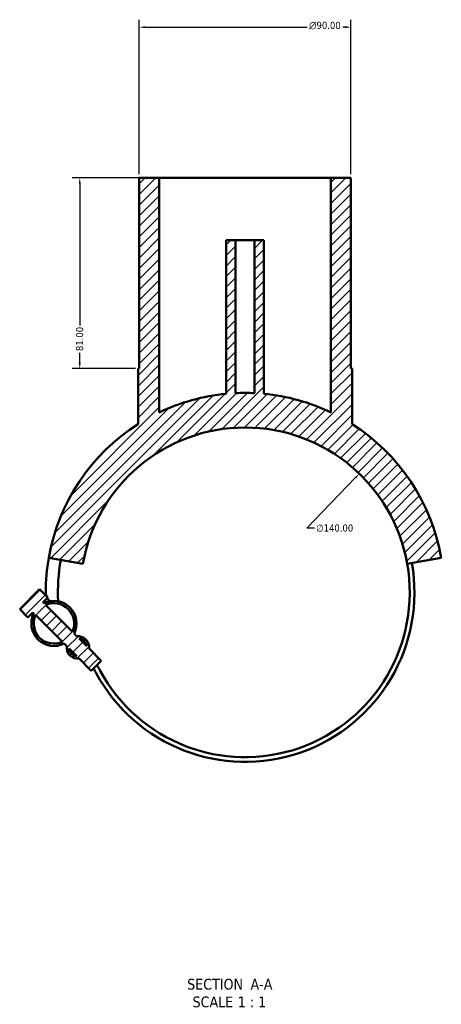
# Model space of a CAD drawing. Header units: millimetres. Extents: x -160 to 1307, y -278 to 850.
# Tile 6 of 6: x 1128 to 1307, y 40 to 458. Entities that reach past the tile are written whole.
import ezdxf

# ---------------------------------------------------------------- set-up
doc = ezdxf.new("R2010")
doc.units = ezdxf.units.MM
for name, color, linetype, lineweight in [('Dimension (ANSI)', 7, 'Continuous', 25), ('Hatch (ANSI)', 7, 'Continuous', 18), ('Symbol (ANSI)', 7, 'Continuous', 25), ('Visible (ANSI)', 7, 'Continuous', 50)]:
    doc.layers.add(name, color=color, linetype=linetype, lineweight=lineweight)
doc.styles.add('Label Text (ANSI)', font='tahoma.ttf')
doc.styles.add('Note Text (ANSI)', font='tahoma.ttf')
doc.dimstyles.new('Default - mm (ANSI)', dxfattribs={"dimtxt": 3.048, "dimasz": 2.5, "dimexe": 3.175, "dimexo": 1.6002, "dimgap": 0.8, "dimtad": 0, "dimtoh": 1, "dimrnd": 1e-08, "dimzin": 4, "dimdsep": 46, "dimtxsty": 'Note Text (ANSI)', "dimcen": 0.09, "dimdle": 10, "dimclrd": 256, "dimclre": 256, "dimclrt": 256, "dimadec": 1, "dimazin": 1, "dimtfac": 1, "dimtofl": 0, "dimtmove": 0, "dimatfit": 3, "dimfxl": 1, "dimtolj": 1, "dimtzin": 4, "dimlwd": -1, "dimlwe": -1, "dimarcsym": 0})

# ---------------------------------------------------------------- blocks, each defined once
blk = doc.blocks.new('*D7')
at = {"layer": 'Defpoints', "color": 0, "transparency": 16777216}
for p in [(1272.1, 265.21), (1174.91, 164.45)]:
    blk.add_point(p, dxfattribs=at)
at = {"layer": 'Dimension (ANSI)', "transparency": 16777216}
for p, q in [((1249.75, 242.04), (1270.37, 263.42)), ((1252.97, 242.04), (1249.75, 242.04))]:
    blk.add_line(p, q, dxfattribs=at)
blk.add_solid([(1270.07, 263.7), (1270.67, 263.13), (1272.1, 265.21)], dxfattribs=at)
at = {"layer": 'Dimension (ANSI)', "transparency": 16777216, "insert": (1253.77, 243.68), "char_height": 3.048, "attachment_point": 1, "style": 'Note Text (ANSI)'}
blk.add_mtext('\\A1;∅140.00', dxfattribs=at)
blk = doc.blocks.new('*D8')
at = {"layer": 'Defpoints', "color": 0, "transparency": 16777216}
for p in [(1268.51, 454.83), (1178.51, 390.83), (1268.51, 390.83)]:
    blk.add_point(p, dxfattribs=at)
at = {"layer": 'Dimension (ANSI)', "transparency": 16777216}
for p, q in [((1178.51, 392.43), (1178.51, 458.01)), ((1268.51, 392.43), (1268.51, 458.01)), ((1181.01, 454.83), (1249.92, 454.83)), ((1266.01, 454.83), (1265.06, 454.83))]:
    blk.add_line(p, q, dxfattribs=at)
for points in [[(1181.01, 455.25), (1181.01, 454.42), (1178.51, 454.83)], [(1266.01, 455.25), (1266.01, 454.42), (1268.51, 454.83)]]:
    blk.add_solid(points, dxfattribs=at)
at = {"layer": 'Dimension (ANSI)', "transparency": 16777216, "insert": (1250.72, 457.13), "char_height": 3.048, "attachment_point": 1, "style": 'Note Text (ANSI)'}
blk.add_mtext('\\A1;{\\fAIGDT|b0|i0;\\ln}\\fTahoma|b0|i0;90.00', dxfattribs=at)
blk = doc.blocks.new('*D9')
at = {"layer": 'Defpoints', "color": 0, "transparency": 16777216}
for p in [(1187.01, 390.83), (1153.23, 309.83), (1178.51, 309.83)]:
    blk.add_point(p, dxfattribs=at)
at = {"layer": 'Dimension (ANSI)', "transparency": 16777216}
for p, q in [((1185.41, 390.83), (1150.06, 390.83)), ((1153.23, 388.33), (1153.23, 328.18)), ((1153.23, 312.33), (1153.23, 316.48)), ((1176.91, 309.83), (1150.06, 309.83))]:
    blk.add_line(p, q, dxfattribs=at)
for points in [[(1152.82, 388.33), (1153.65, 388.33), (1153.23, 390.83)], [(1152.82, 312.33), (1153.65, 312.33), (1153.23, 309.83)]]:
    blk.add_solid(points, dxfattribs=at)
at = {"layer": 'Dimension (ANSI)', "transparency": 16777216, "insert": (1151.64, 317.28), "char_height": 3.048, "attachment_point": 1, "rotation": 90, "style": 'Note Text (ANSI)'}
blk.add_mtext('\\A1;81.00', dxfattribs=at)

msp = doc.modelspace()

# ---------------------------------------------------------------- hatches: boundary and pattern name
at = {"layer": 'Hatch (ANSI)'}
h = msp.add_hatch(dxfattribs=at)
h.set_pattern_fill('ANSI31', color=256, scale=25.4, style=0)
h.set_pattern_definition([(45, (0, 0), (-2.245064, 2.245064), [])])
edge = h.paths.add_edge_path()
edge.add_line((1151.92, 196.24), (1150.835, 197.325))
edge.add_ellipse((1142.266, 201.651), major_axis=(4.327, 8.57), ratio=1, start_angle=270, end_angle=413.58009)
edge.add_line((1137.939, 210.221), (1137.599, 210.561))
edge.add_line((1137.599, 210.561), (1139.72, 212.682))
edge.add_line((1139.72, 212.682), (1136.185, 216.218))
edge.add_line((1136.185, 216.218), (1127.699, 207.733))
edge.add_line((1127.699, 207.733), (1131.235, 204.197))
edge.add_line((1131.235, 204.197), (1133.356, 206.318))
edge.add_line((1133.356, 206.318), (1133.696, 205.978))
edge.add_ellipse((1142.266, 201.651), major_axis=(-4.327, -8.57), ratio=1, start_angle=270, end_angle=413.58009)
edge.add_line((1146.593, 193.082), (1147.677, 191.997))
edge.add_ellipse((1152.448, 191.469), major_axis=(-0.528, -4.771), ratio=1, start_angle=270, end_angle=372.63563)
edge.add_line((1152.976, 186.698), (1158.105, 181.57))
edge.add_line((1158.105, 181.57), (1162.348, 185.812))
edge.add_line((1162.348, 185.812), (1157.219, 190.941))
edge.add_ellipse((1152.448, 191.469), major_axis=(0.528, 4.771), ratio=1, start_angle=270, end_angle=372.63563)
edge = h.paths.add_edge_path(flags=0)
edge.add_line((1150.086, 198.074), (1138.688, 209.472))
edge.add_ellipse((1142.266, 201.651), major_axis=(7.82, 3.578), ratio=1, start_angle=310.83242, end_angle=450, ccw=False)
edge = h.paths.add_edge_path(flags=0)
edge.add_line((1134.445, 205.229), (1145.844, 193.831))
edge.add_ellipse((1142.266, 201.651), major_axis=(-7.82, -3.578), ratio=1, start_angle=310.83242, end_angle=450, ccw=False)
edge = h.paths.add_edge_path(flags=0)
edge.add_line((1156.219, 191.941), (1152.92, 195.24))
edge.add_ellipse((1152.448, 191.469), major_axis=(3.771, -0.472), ratio=1, start_angle=14.27271, end_angle=90, ccw=False)
edge = h.paths.add_edge_path(flags=0)
edge.add_line((1148.678, 190.997), (1151.976, 187.699))
edge.add_ellipse((1152.448, 191.469), major_axis=(-3.771, 0.472), ratio=1, start_angle=14.27271, end_angle=90, ccw=False)
edge = h.paths.add_edge_path()
edge.add_line((1268.506, 309.833), (1268.506, 390.833))
edge.add_line((1268.506, 390.833), (1260.006, 390.833))
edge.add_line((1260.006, 390.833), (1260.006, 291.265))
edge.add_ellipse((1223.506, 214.833), major_axis=(-76.432, 36.5), ratio=1, start_angle=270, end_angle=290.10704)
edge.add_line((1231.506, 299.154), (1231.506, 364.333))
edge.add_line((1231.506, 364.333), (1227.506, 364.333))
edge.add_line((1227.506, 364.333), (1227.506, 299.438))
edge.add_ellipse((1223.506, 214.833), major_axis=(-84.605, 4), ratio=1, start_angle=270, end_angle=275.41366)
edge.add_line((1219.506, 299.438), (1219.506, 364.333))
edge.add_line((1219.506, 364.333), (1215.506, 364.333))
edge.add_line((1215.506, 364.333), (1215.506, 299.154))
edge.add_ellipse((1223.506, 214.833), major_axis=(-84.321, -8), ratio=1, start_angle=270, end_angle=290.10704)
edge.add_line((1187.006, 291.265), (1187.006, 390.833))
edge.add_line((1187.006, 390.833), (1178.506, 390.833))
edge.add_line((1178.506, 390.833), (1178.506, 309.833))
edge.add_line((1178.506, 309.833), (1178.006, 309.833))
edge.add_line((1178.006, 309.833), (1178.006, 286.274))
edge.add_ellipse((1223.506, 214.833), major_axis=(-71.441, -45.5), ratio=1, start_angle=270, end_angle=317.50744)
edge.add_line((1140.092, 229.541), (1154.569, 226.988))
edge.add_ellipse((1223.506, 214.833), major_axis=(12.155, 68.937), ratio=1, start_angle=290, end_angle=450, ccw=False)
edge.add_line((1292.442, 226.988), (1306.919, 229.541))
edge.add_ellipse((1223.506, 214.833), major_axis=(-14.708, 83.413), ratio=1, start_angle=270, end_angle=317.50744)
edge.add_line((1269.006, 286.274), (1269.006, 309.833))
edge.add_line((1269.006, 309.833), (1268.506, 309.833))

# ---------------------------------------------------------------- linework, layer by layer
at = {"layer": 'Visible (ANSI)'}
for p, q in [((1187.006, 390.833), (1178.506, 390.833)), ((1178.506, 390.833), (1178.506, 309.833)), ((1187.006, 291.265), (1187.006, 390.833)), ((1187.006, 390.833), (1260.006, 390.833)), ((1268.506, 390.833), (1260.006, 390.833)), ((1260.006, 390.833), (1260.006, 291.265)), ((1268.506, 309.833), (1268.506, 390.833)), ((1219.506, 364.333), (1215.506, 364.333)), ((1215.506, 364.333), (1215.506, 299.154)), ((1219.506, 299.438), (1219.506, 364.333)), ((1219.506, 364.333), (1227.506, 364.333)), ((1231.506, 364.333), (1227.506, 364.333)), ((1227.506, 364.333), (1227.506, 299.438)), ((1231.506, 299.154), (1231.506, 364.333)), ((1178.506, 309.833), (1178.006, 309.833)), ((1178.006, 309.833), (1178.006, 286.274)), ((1269.006, 309.833), (1268.506, 309.833)), ((1269.006, 286.274), (1269.006, 309.833)), ((1140.092, 229.541), (1154.569, 226.988)), ((1292.442, 226.988), (1306.919, 229.541)), ((1136.185, 216.218), (1127.699, 207.733)), ((1139.72, 212.682), (1136.185, 216.218)), ((1137.599, 210.561), (1139.72, 212.682)), ((1137.939, 210.221), (1137.599, 210.561)), ((1150.086, 198.074), (1138.688, 209.472)), ((1131.235, 204.197), (1127.699, 207.733)), ((1131.235, 204.197), (1133.356, 206.318)), ((1133.356, 206.318), (1133.696, 205.978)), ((1134.445, 205.229), (1145.844, 193.831)), ((1151.92, 196.24), (1150.835, 197.325)), ((1146.593, 193.082), (1147.677, 191.997)), ((1156.219, 191.941), (1152.92, 195.24)), ((1148.678, 190.997), (1151.976, 187.699)), ((1162.348, 185.812), (1157.219, 190.941)), ((1152.976, 186.698), (1158.105, 181.57)), ((1158.105, 181.57), (1162.348, 185.812))]:
    msp.add_line(p, q, dxfattribs=at)
for centre, radius, start, end in [((1223.506, 214.833), 84.7, 95.41972, 115.52677), ((1223.506, 214.833), 84.7, 87.29317, 92.70683), ((1223.506, 214.833), 84.7, 64.47323, 84.58028), ((1223.506, 214.833), 84.7, 122.49256, 170), ((1223.506, 214.833), 70, 10, 170), ((1223.506, 214.833), 84.7, 10, 57.50744), ((1223.506, 214.833), 84.7, 170, 180), ((1223.506, 214.833), 79.555, 170, 182.69935), ((1223.506, 214.833), 72, 208.40375, 10), ((1223.506, 214.833), 70, 208.40375, 10), ((1143.439, 214.833), 4.634, 180, 198.60292), ((1142.266, 201.651), 9.6, 333.20996, 116.79004), ((1142.266, 201.651), 8.6, 335.41621, 114.58379), ((1143.439, 214.833), 4.634, 211.15176, 233.29844), ((1142.266, 201.651), 9.6, 153.20996, 296.79004), ((1142.266, 201.651), 8.6, 155.41621, 294.58379), ((1152.448, 191.469), 4.8, 353.68219, 96.31781), ((1152.448, 191.469), 3.8, 7.13635, 82.86365), ((1152.448, 191.469), 4.8, 173.68219, 276.31781), ((1152.448, 191.469), 3.8, 187.13635, 262.86365), ((1134.105, 166.486), 29.636, 28.40375, 32.71596), ((1134.105, 166.486), 31.636, 28.40375, 33.50351)]:
    msp.add_arc(centre, radius, start, end, dxfattribs=at)

# ---------------------------------------------------------------- texts
at = {"layer": 'Symbol (ANSI)', "char_height": 4.572, "attachment_point": 7, "style": 'Label Text (ANSI)'}
for s, insert in [('SECTION', (1198.886, 46.068)), (' A-A', (1224.121, 46.165)), ('SCALE', (1201.206, 38.555)), (' 1 : 1', (1218.674, 38.637))]:
    msp.add_mtext(s, dxfattribs=dict(at, insert=insert))

# ---------------------------------------------------------------- dimensions: what is measured, and where the dimension line sits
at = {"layer": 'Dimension (ANSI)'}
dim = msp.add_linear_dim(base=(1268.506, 454.833), p1=(1178.506, 390.833), p2=(1268.506, 390.833), angle=180, text='{\\fAIGDT|b0|i0;\\ln}\\fTahoma|b0|i0;<>', dimstyle='Default - mm (ANSI)', override={"dimgap": 0.8, "dimtoh": 0, "dimdec": 2, "dimtol": 0, "dimlim": 0, "dimtp": 0, "dimtm": 0, "dimtdec": 2, "dimatfit": 1}, dxfattribs=at)
dim.commit()
dim.dimension.update_dxf_attribs({"geometry": '*D8', "text_midpoint": (1257.489, 454.833), "dimtype": 160})
dim = msp.add_linear_dim(base=(1153.234, 309.833), p1=(1187.006, 390.833), p2=(1178.506, 309.833), angle=90, dimstyle='Default - mm (ANSI)', override={"dimgap": 0.8, "dimtoh": 0, "dimdec": 2, "dimtol": 0, "dimlim": 0, "dimtp": 0, "dimtm": 0, "dimtdec": 2, "dimatfit": 1}, dxfattribs=at)
dim.commit()
dim.dimension.update_dxf_attribs({"geometry": '*D9', "text_midpoint": (1153.234, 322.333), "dimtype": 160})
dim = msp.add_diameter_dim_2p(p1=(1174.909, 164.451), p2=(1272.103, 265.215), dimstyle='Default - mm (ANSI)', override={"dimgap": 0.8, "dimtih": 1, "dimdec": 2, "dimlfac": 1, "dimtol": 0, "dimlim": 0, "dimtp": 0, "dimtm": 0, "dimtdec": 2}, dxfattribs=at)
dim.commit()
dim.dimension.update_dxf_attribs({"geometry": '*D7', "text_midpoint": (1261.61, 242.041), "dimtype": 163})

doc.saveas('drawing.dxf')
